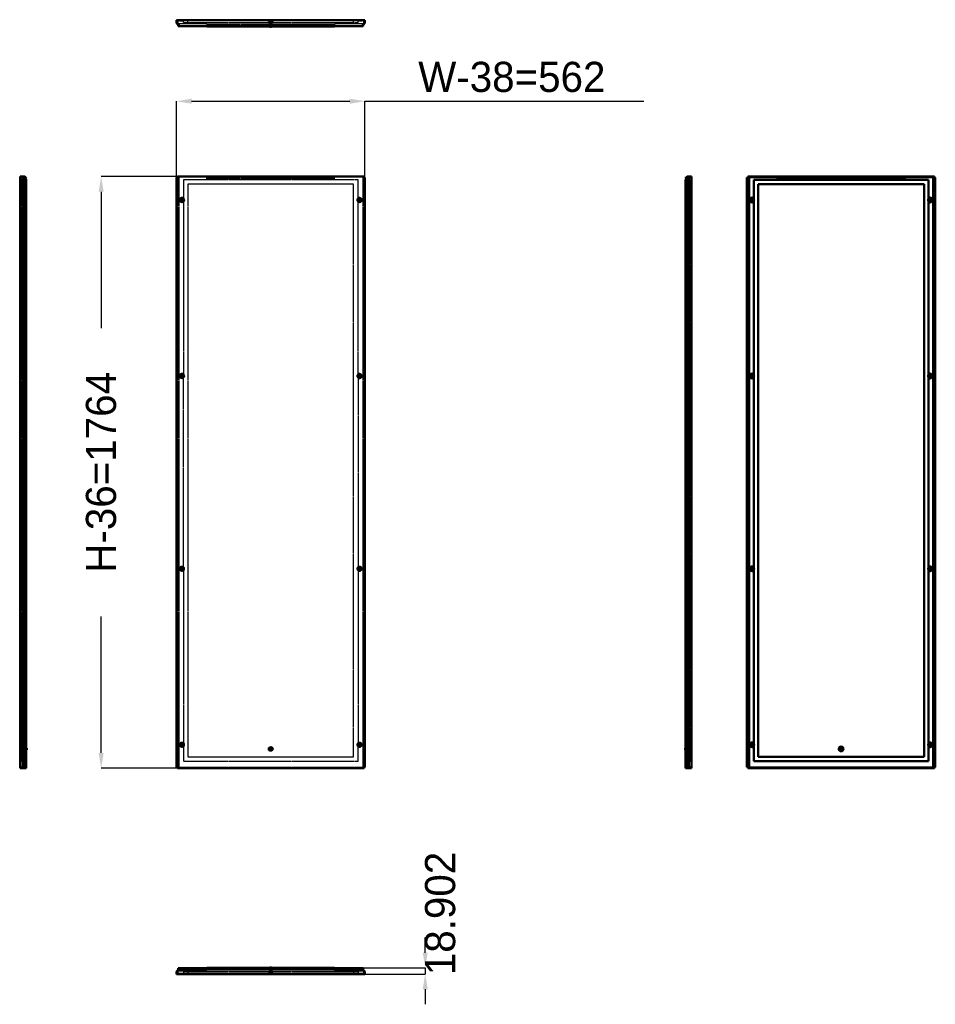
# Model space of a CAD drawing. Header units: millimetres. Extents: x 0 to 2732, y -89 to 2848.
import ezdxf

# ---------------------------------------------------------------- set-up
doc = ezdxf.new("R2010")
doc.units = ezdxf.units.MM
doc.linetypes.add('Center', pattern=[1.5, 0.45, -0.5, 0.05, -0.5])
doc.linetypes.add('Dashed', pattern=[2, 1, -1])
for name, color, linetype, lineweight in [('AM_0', 7, 'Continuous', 50), ('AM_4', 3, 'Continuous', 25), ('AM_5', 3, 'Continuous', 25), ('AM_7', 7, 'Center', 25), ('AM_9', 6, 'Dashed', 25)]:
    doc.layers.add(name, color=color, linetype=linetype, lineweight=lineweight)
doc.dimstyles.new('ISO-25', dxfattribs={"dimtxt": 2.5, "dimasz": 2.5, "dimexe": 1.25, "dimexo": 0.625, "dimtad": 1, "dimtxsty": 'Standard', "dimcen": 2.5, "dimadec": 0, "dimazin": 0, "dimtfac": 1, "dimtmove": 0, "dimatfit": 3, "dimfxl": 1, "dimarcsym": 0})

# ---------------------------------------------------------------- blocks, each defined once
blk = doc.blocks.new('1_SPM1806R5_0__0_in_SPM1806R5_0__1300')
at = {"layer": 'AM_0'}
for p, q in [((472.8, 14.6), (467.9, 9.7)), ((467.9, 9.7), (467.9, 1.4)), ((467.9, 1.4), (1029.9, 1.4)), ((469.4, 9.1), (474.3, 14)), ((469.4, 2.9), (469.4, 9.1)), ((470.4, 2.9), (469.4, 2.9)), ((470.4, 10), (473.7, 13.3)), ((470.4, 10), (470.4, 1.4)), ((558.7, 12.4), (472.7, 12.4)), ((472.8, 19.4), (472.8, 14.6)), ((474.3, 19.4), (472.8, 19.4)), ((472.8, 15.8), (474.3, 15.8)), ((474.3, 14), (474.3, 19.4)), ((558.7, 19.4), (474.5, 19.4)), ((474.5, 15.1), (474.5, 19.4)), ((558.7, 20.3), (558.7, 12.4)), ((939.2, 20.3), (558.7, 20.3)), ((939.2, 15.2), (558.7, 15.2)), ((746.5, 20.7), (746.3, 20.3)), ((746.5, 20.7), (751.4, 20.7)), ((751.5, 20.3), (751.4, 20.7)), ((939.2, 20.3), (939.2, 12.4)), ((1023.4, 19.4), (939.2, 19.4)), ((1025.1, 12.4), (939.2, 12.4)), ((1023.4, 19.4), (1023.4, 15.1)), ((1023.6, 19.4), (1023.6, 14)), ((1023.6, 19.4), (1025.1, 19.4)), ((1025.1, 15.8), (1023.6, 15.8)), ((1023.6, 14), (1028.4, 9.1)), ((1024.1, 13.3), (1027.4, 10)), ((1025.1, 14.6), (1025.1, 19.4)), ((1029.9, 9.7), (1025.1, 14.6)), ((1027.4, 10), (1027.4, 1.4)), ((1028.4, 2.9), (1027.4, 2.9)), ((1028.4, 9.1), (1028.4, 2.9)), ((1029.9, 1.4), (1029.9, 9.7))]:
    blk.add_line(p, q, dxfattribs=at)
for centre, start, end in [((472, 15.1), 315, 327.0187), ((472, 15.1), 338.4348, 0), ((1025.9, 15.1), 180, 201.5652), ((1025.9, 15.1), 212.9813, 225)]:
    blk.add_arc(centre, 2.5, start, end, dxfattribs=at)
at = {"layer": 'AM_5'}
for p, q in [((752.9, 5.9), (744.9, 5.9)), ((744.9, 5.9), (745.7, 5.9)), ((745.7, 17.9), (745.7, 5.9)), ((752.2, 17.9), (752.2, 5.9)), ((752.9, 5.9), (752.2, 5.9))]:
    blk.add_line(p, q, dxfattribs=at)
at = {"layer": 'AM_7'}
for p, q in [((483.9, -0.2), (483.9, 5.4)), ((741.9, 4.3), (743.2, 4.3)), ((742.5, 3.7), (742.5, 4.9)), ((748.9, 2), (748.9, 21.6)), ((754.7, 4.3), (756, 4.3)), ((755.3, 3.7), (755.3, 4.9)), ((1013.9, -0.2), (1013.9, 5.1))]:
    blk.add_line(p, q, dxfattribs=at)
at = {"layer": 'AM_9'}
for p, q in [((1027.4, 2.9), (470.4, 2.9)), ((478.1, 4.1), (476.8, 2.9)), ((479.5, 3.4), (477.4, 1.4)), ((479.5, 3.1), (477.8, 1.4)), ((478.1, 4.1), (488.4, 4.1)), ((478.4, 4.1), (479.5, 3.1)), ((478.8, 4.1), (479.5, 3.4)), ((479.5, 3.4), (488.4, 3.4)), ((479.5, 3.1), (488.4, 3.1)), ((1009.4, 7.9), (488.4, 7.9)), ((488.4, 7.9), (488.4, 2.9)), ((488.4, 3.4), (488.4, 3.5)), ((488.4, 3.4), (488.4, 3.4)), ((488.4, 3.1), (488.4, 3.1)), ((488.4, 3), (488.4, 3.1)), ((490.1, 1.4), (488.6, 2.9)), ((490.4, 1.4), (489, 2.9)), ((501.4, 7.9), (501.4, 2.9)), ((939.2, 19.4), (558.7, 19.4)), ((939.2, 19.2), (558.7, 19.2)), ((939.2, 14.8), (558.7, 14.8)), ((939.2, 14.1), (558.7, 14.1)), ((742.5, 4.9), (755.3, 4.9)), ((742.5, 3.7), (755.3, 3.7)), ((744.4, 3.7), (744.4, 2.9)), ((745.7, 17.9), (744.9, 17.1)), ((744.9, 17.1), (752.9, 17.1)), ((744.9, 17.1), (744.9, 5.1)), ((744.9, 5.1), (752.9, 5.1)), ((746.3, 20.3), (745.7, 17.9)), ((745.7, 17.9), (752.2, 17.9)), ((752.2, 17.9), (751.5, 20.3)), ((752.9, 17.1), (752.2, 17.9)), ((752.9, 5.1), (752.9, 17.1)), ((753.4, 2.9), (753.4, 3.7)), ((996.4, 7.9), (996.4, 2.9)), ((1009.3, 2.9), (1007.8, 1.4)), ((1009.4, 7.9), (1009.4, 2.9)), ((1009.4, 4.1), (1019.8, 4.1)), ((1009.4, 3.1), (1009.5, 3.1)), ((1009.5, 3.1), (1009.4, 3)), ((1009.5, 3.1), (1018.4, 3.1)), ((1018.4, 3.1), (1019.5, 4.1)), ((1020.1, 1.4), (1018.4, 3.1)), ((1021.1, 2.9), (1019.8, 4.1))]:
    blk.add_line(p, q, dxfattribs=at)
for centre, radius, start, end in [((472, 15.1), 2.5, 327.0187, 338.4348), ((742.5, 4.3), 0.6, 90, 270), ((744.7, 5.1), 0.2, 270, 0), ((753.1, 5.1), 0.2, 180, 270), ((755.3, 4.3), 0.6, 270, 90), ((1025.9, 15.1), 2.5, 201.5652, 212.9813)]:
    blk.add_arc(centre, radius, start, end, dxfattribs=at)
blk = doc.blocks.new('2_SPM1806R5_0__0_in_SPM1806R5_0__1300')
at = {"layer": 'AM_0'}
for p, q in [((15.2, 2380), (1.4, 2380)), ((1.4, 2380), (1.4, 616)), ((10, 2380), (10, 2378.5)), ((12.4, 2380), (12.4, 2378.5)), ((20.3, 2374.9), (15.2, 2380)), ((1.4, 2377.5), (15.8, 2377.5)), ((2.9, 2377.5), (2.9, 2378.5)), ((2.9, 2378.5), (14.1, 2378.5)), ((9.7, 2377.5), (9.7, 618.5)), ((14.6, 2377.5), (14.6, 618.5)), ((14.8, 2378.2), (15.5, 2377.5)), ((15.8, 2377.5), (19.4, 2369.8)), ((16, 2377.1), (19.2, 2373.8)), ((19.2, 2373.8), (20.3, 2374.9)), ((19.4, 2369.8), (19.4, 618.5)), ((20.7, 675.5), (19.4, 675.9)), ((20.7, 675.5), (20.7, 670.5)), ((19.4, 670.2), (20.7, 670.5)), ((1.4, 618.5), (19.4, 618.5)), ((2.9, 617.5), (2.9, 618.5)), ((19.4, 617.5), (2.9, 617.5)), ((10, 616), (10, 617.5)), ((19.4, 617.5), (19.4, 616)), ((1.4, 616), (19.4, 616))]:
    blk.add_line(p, q, dxfattribs=at)
blk.add_arc((14.1, 2377.5), 1, 45, 90, dxfattribs=at)
at = {"layer": 'AM_4'}
for p, q in [((13.3, 617.5), (13.3, 616)), ((15.1, 617.5), (15.1, 616))]:
    blk.add_line(p, q, dxfattribs=at)
at = {"layer": 'AM_5'}
for p, q in [((5.9, 677), (5.9, 676.2)), ((5.9, 677), (5.9, 669)), ((17.9, 676.2), (5.9, 676.2)), ((17.9, 669.8), (5.9, 669.8)), ((5.9, 669), (5.9, 669.8))]:
    blk.add_line(p, q, dxfattribs=at)
at = {"layer": 'AM_7'}
for p, q in [((-0.2, 2310.5), (5.4, 2310.5)), ((-0.2, 1785.5), (5.2, 1785.5)), ((-0.2, 1210.5), (4.8, 1210.5)), ((-0.2, 685.5), (5.1, 685.5)), ((2, 673), (21.6, 673)), ((3.7, 666.6), (4.9, 666.6)), ((4.3, 666), (4.3, 667.2))]:
    blk.add_line(p, q, dxfattribs=at)
at = {"layer": 'AM_9'}
for p, q in [((2.9, 2377.5), (2.9, 618.5)), ((7.9, 2370.5), (2.9, 2370.5)), ((7.9, 2357.5), (2.9, 2357.5)), ((7.9, 636.5), (7.9, 2370.5)), ((9.1, 2377.5), (9.1, 618.5)), ((14, 2377.5), (14, 618.5)), ((15.5, 2377.5), (16, 2377.1)), ((3.4, 2315), (1.4, 2317)), ((3.1, 2315), (1.4, 2316.7)), ((1.4, 2304), (3.4, 2306)), ((1.4, 2304.4), (3.1, 2306)), ((4.1, 2316.4), (2.9, 2317.6)), ((2.9, 2303.4), (4.1, 2304.6)), ((4.1, 2316.1), (3.1, 2315)), ((3.1, 2315), (3.1, 2306)), ((3.1, 2306), (4.1, 2305)), ((4.1, 2315.7), (3.4, 2315)), ((3.4, 2315), (3.4, 2306)), ((3.4, 2306), (4.1, 2305.3)), ((4.1, 2316.4), (4.1, 2304.6)), ((3.4, 1790), (1.4, 1792)), ((3.1, 1790), (1.4, 1791.7)), ((4.1, 1791.4), (2.9, 1792.6)), ((1.4, 1779), (3.4, 1781)), ((1.4, 1779.4), (3.1, 1781)), ((2.9, 1778.4), (4.1, 1779.6)), ((4.1, 1791.1), (3.1, 1790)), ((3.1, 1790), (3.1, 1781)), ((3.1, 1781), (4.1, 1780)), ((4.1, 1790.7), (3.4, 1790)), ((3.4, 1790), (3.4, 1781)), ((3.4, 1781), (4.1, 1780.3)), ((4.1, 1791.4), (4.1, 1779.6)), ((3.1, 1215), (1.4, 1216.7)), ((1.4, 1204.4), (3.1, 1206)), ((4.1, 1216.4), (2.9, 1217.6)), ((2.9, 1203.4), (4.1, 1204.6)), ((4.1, 1216.1), (3.1, 1215)), ((3.1, 1215), (3.1, 1206)), ((3.1, 1206), (4.1, 1205)), ((4.1, 1216.4), (4.1, 1204.6)), ((3.1, 690), (1.4, 691.7)), ((1.4, 679.4), (3.1, 681)), ((4.1, 691.4), (2.9, 692.6)), ((2.9, 678.4), (4.1, 679.6)), ((3.7, 677.5), (2.9, 677.5)), ((4.1, 691.1), (3.1, 690)), ((3.1, 690), (3.1, 681)), ((3.1, 681), (4.1, 680)), ((3.7, 679.4), (3.7, 666.6)), ((4.1, 691.4), (4.1, 679.6)), ((4.9, 679.4), (4.9, 666.6)), ((17.1, 677), (5.1, 677)), ((5.1, 677), (5.1, 669)), ((17.9, 676.2), (17.1, 677)), ((17.1, 677), (17.1, 669)), ((19.4, 675.9), (17.9, 676.2)), ((17.9, 676.2), (17.9, 669.8)), ((2.9, 668.5), (3.7, 668.5)), ((7.9, 649.5), (2.9, 649.5)), ((5.1, 669), (17.1, 669)), ((17.1, 669), (17.9, 669.8)), ((17.9, 669.8), (19.4, 670.2)), ((7.9, 636.5), (2.9, 636.5))]:
    blk.add_line(p, q, dxfattribs=at)
for points in [[(4.1, 2314.3), (4.1, 2314.3), (3.8, 2314.7), (3.5, 2315.2), (2.9, 2316)], [(2.9, 2312.7), (3, 2312.4), (3.1, 2312.1), (3.2, 2311.7), (3.3, 2311.2), (3.4, 2310.7), (3.4, 2310.2), (3.3, 2309.7), (3.2, 2309.3), (3.1, 2308.8), (2.9, 2308.3)], [(2.9, 2309.3), (3, 2309.7), (3, 2310.1), (3, 2310.4), (3, 2310.8), (3, 2311.1), (2.9, 2311.4), (2.9, 2311.7)], [(2.9, 2305), (3.5, 2305.9), (3.8, 2306.3), (4.1, 2306.8)], [(4.1, 2313.7), (3.9, 2313.3), (3.7, 2312.9), (3.5, 2312.4), (3.3, 2312.1), (3.2, 2311.6), (3.1, 2311.2), (3.1, 2310.8), (3.1, 2310.4), (3.1, 2310), (3.2, 2309.6), (3.3, 2309.2), (3.4, 2308.7), (3.6, 2308.2), (3.9, 2307.7), (4.1, 2307.3)], [(4.1, 2308), (3.9, 2308.4), (3.8, 2308.8), (3.6, 2309.2), (3.5, 2309.6), (3.5, 2310.1), (3.5, 2310.6), (3.5, 2311), (3.5, 2311.4), (3.6, 2311.8), (3.7, 2312.2), (3.9, 2312.6), (4.1, 2313.1)], [(4.1, 1789.3), (4.1, 1789.3), (3.8, 1789.7), (3.5, 1790.2), (2.9, 1791)], [(2.9, 1787.7), (3, 1787.4), (3.1, 1787.1), (3.2, 1786.7), (3.3, 1786.2), (3.4, 1785.7), (3.4, 1785.2), (3.3, 1784.7), (3.2, 1784.3), (3.1, 1783.8), (2.9, 1783.3)], [(2.9, 1784.3), (3, 1784.7), (3, 1785.1), (3, 1785.4), (3, 1785.8), (3, 1786.1), (2.9, 1786.4), (2.9, 1786.7)], [(2.9, 1780), (3.5, 1780.9), (3.8, 1781.3), (4.1, 1781.8)], [(4.1, 1788.7), (3.9, 1788.3), (3.7, 1787.9), (3.5, 1787.4), (3.3, 1787.1), (3.2, 1786.6), (3.1, 1786.2), (3.1, 1785.8), (3.1, 1785.4), (3.1, 1785), (3.2, 1784.6), (3.3, 1784.2), (3.4, 1783.7), (3.6, 1783.2), (3.9, 1782.7), (4.1, 1782.3)], [(4.1, 1783), (3.9, 1783.4), (3.8, 1783.8), (3.6, 1784.2), (3.5, 1784.6), (3.5, 1785.1), (3.5, 1785.6), (3.5, 1786), (3.5, 1786.4), (3.6, 1786.8), (3.7, 1787.2), (3.9, 1787.6), (4.1, 1788.1)], [(4.1, 1214.3), (4.1, 1214.3), (3.8, 1214.7), (3.5, 1215.2), (2.9, 1216)], [(2.9, 1209.3), (3, 1209.7), (3, 1210.1), (3, 1210.4), (3, 1210.8), (3, 1211.1), (2.9, 1211.4), (2.9, 1211.7)], [(2.9, 1205), (3.5, 1205.9), (3.8, 1206.3), (4.1, 1206.8)], [(4.1, 1213.7), (3.9, 1213.3), (3.7, 1212.9), (3.5, 1212.4), (3.3, 1212.1), (3.2, 1211.6), (3.1, 1211.2), (3.1, 1210.8), (3.1, 1210.4), (3.1, 1210), (3.2, 1209.6), (3.3, 1209.2), (3.4, 1208.7), (3.6, 1208.2), (3.9, 1207.7), (4.1, 1207.3)], [(4.1, 689.3), (4.1, 689.3), (3.8, 689.7), (3.5, 690.2), (2.9, 691)], [(2.9, 684.3), (3, 684.7), (3, 685.1), (3, 685.4), (3, 685.8), (3, 686.1), (2.9, 686.4), (2.9, 686.7)], [(2.9, 680), (3.5, 680.9), (3.8, 681.3), (4.1, 681.8)], [(4.1, 688.7), (3.9, 688.3), (3.7, 687.9), (3.5, 687.4), (3.3, 687.1), (3.2, 686.6), (3.1, 686.2), (3.1, 685.8), (3.1, 685.4), (3.1, 685), (3.2, 684.6), (3.3, 684.2), (3.4, 683.7), (3.6, 683.2), (3.9, 682.7), (4.1, 682.3)]]:
    blk.add_lwpolyline(points, dxfattribs=at)
for centre, radius, start, end in [((4.3, 679.4), 0.6, 360, 180), ((5.1, 677.2), 0.2, 180, 270), ((4.3, 666.6), 0.6, 180, 0), ((5.1, 668.8), 0.2, 90, 180)]:
    blk.add_arc(centre, radius, start, end, dxfattribs=at)
blk = doc.blocks.new('3_SPM1806R5_0__0_in_SPM1806R5_0__1300')
at = {"layer": 'AM_0'}
for p, q in [((470.4, 2380), (470.4, 2377.5)), ((1027.4, 2380), (470.4, 2380)), ((1027.4, 2380), (1027.4, 2377.5)), ((467.9, 2377.5), (470.4, 2377.5)), ((467.9, 2377.5), (467.9, 618.5)), ((1027.4, 2377.5), (1029.9, 2377.5)), ((1029.9, 2377.5), (1029.9, 618.5)), ((488.4, 2312.7), (488.4, 2308.3)), ((1009.4, 2309.3), (1009.4, 2311.7)), ((488.4, 1787.7), (488.4, 1783.3)), ((1009.4, 1784.3), (1009.4, 1786.7)), ((488.4, 1211.7), (488.4, 1209.3)), ((1009.4, 1209.3), (1009.4, 1211.7)), ((488.4, 686.7), (488.4, 684.3)), ((1009.4, 684.3), (1009.4, 686.7)), ((467.9, 618.5), (470.4, 618.5)), ((470.4, 618.5), (470.4, 616)), ((1027.4, 618.5), (1027.4, 616)), ((1027.4, 618.5), (1029.9, 618.5)), ((1027.4, 616), (470.4, 616))]:
    blk.add_line(p, q, dxfattribs=at)
for centre, radius in [((483.9, 2310.5), 6.49), ((483.9, 2310.5), 4.47), ((1013.9, 2310.5), 6.14), ((1013.9, 2310.5), 4.47), ((483.9, 1785.5), 6.49), ((1013.9, 1785.5), 6.14), ((483.9, 1785.5), 4.47), ((1013.9, 1785.5), 4.47), ((483.9, 1210.5), 6.14), ((483.9, 1210.5), 4.47), ((1013.9, 1210.5), 6.14), ((1013.9, 1210.5), 4.47), ((483.9, 685.5), 6.14), ((483.9, 685.5), 4.47), ((1013.9, 685.5), 6.14), ((1013.9, 685.5), 4.47)]:
    blk.add_circle(centre, radius, dxfattribs=at)
for centre, radius, start, end in [((483.9, 2310.5), 5.02, 333.7311, 26.2689), ((1013.9, 2310.5), 4.66, 164.7835, 195.2165), ((483.9, 1785.5), 5.02, 333.7311, 26.2689), ((1013.9, 1785.5), 4.66, 164.7835, 195.2165), ((483.9, 1210.5), 4.66, 344.7835, 15.2165), ((1013.9, 1210.5), 4.66, 164.7835, 195.2165), ((483.9, 685.5), 4.66, 344.7835, 15.2165), ((1013.9, 685.5), 4.66, 164.7835, 195.2165)]:
    blk.add_arc(centre, radius, start, end, dxfattribs=at)
at = {"layer": 'AM_5'}
blk.add_arc((748.9, 673), 3.23, 75, 15, dxfattribs=at)
at = {"layer": 'AM_7'}
for p, q in [((476.5, 2310.5), (491.4, 2310.5)), ((483.9, 2303), (483.9, 2318)), ((1006.5, 2310.5), (1021.4, 2310.5)), ((1013.9, 2303), (1013.9, 2318)), ((483.9, 1778), (483.9, 1793)), ((1013.9, 1778), (1013.9, 1793)), ((476.5, 1785.5), (491.4, 1785.5)), ((1006.5, 1785.5), (1021.4, 1785.5)), ((476.5, 1210.5), (491.4, 1210.5)), ((483.9, 1203), (483.9, 1218)), ((1006.5, 1210.5), (1021.4, 1210.5)), ((1013.9, 1203), (1013.9, 1218)), ((476.5, 685.5), (491.4, 685.5)), ((483.9, 678), (483.9, 693)), ((748.9, 665.7), (748.9, 680.4)), ((1006.5, 685.5), (1021.4, 685.5)), ((1013.9, 678), (1013.9, 693)), ((741.6, 673), (756.3, 673))]:
    blk.add_line(p, q, dxfattribs=at)
at = {"layer": 'AM_9'}
for p, q in [((472.7, 2378.5), (472.7, 2380)), ((558.7, 2373.8), (558.7, 2380)), ((939.2, 2373.8), (939.2, 2380)), ((1025.1, 2380), (1025.1, 2378.5)), ((469.4, 2377.5), (469.4, 618.5)), ((1027.4, 2378.5), (470.4, 2378.5)), ((470.4, 2377.5), (474.3, 2377.5)), ((472.8, 2377.5), (472.8, 618.5)), ((474.3, 2369.8), (472.8, 2369.8)), ((474.3, 2377.5), (474.3, 618.5)), ((1009.4, 2370.5), (488.4, 2370.5)), ((488.4, 2370.5), (488.4, 2313.1)), ((996.4, 2357.5), (501.4, 2357.5)), ((501.4, 2357.5), (501.4, 649.5)), ((939.2, 2378.2), (558.7, 2378.2)), ((939.2, 2374.9), (558.7, 2374.9)), ((939.2, 2373.8), (558.7, 2373.8)), ((996.4, 649.5), (996.4, 2357.5)), ((1009.4, 2312), (1009.4, 2370.5)), ((1023.6, 2377.5), (1027.4, 2377.5)), ((1023.6, 2377.5), (1023.6, 618.5)), ((1023.6, 2369.8), (1025.1, 2369.8)), ((1025.1, 2377.5), (1025.1, 618.5)), ((1028.4, 2377.5), (1028.4, 618.5)), ((488.4, 2308), (488.4, 1788.1)), ((1009.4, 1787), (1009.4, 2309.1)), ((488.4, 1212), (488.4, 1783)), ((1009.4, 1784.1), (1009.4, 1212)), ((488.4, 1209.1), (488.4, 687)), ((1009.4, 1209.1), (1009.4, 687)), ((488.4, 684.1), (488.4, 636.5)), ((1009.4, 636.5), (1009.4, 684.1)), ((501.4, 649.5), (996.4, 649.5)), ((470.4, 618.5), (474.3, 618.5)), ((1027.4, 617.5), (470.4, 617.5)), ((473.7, 617.5), (473.7, 616)), ((474.5, 617.5), (474.5, 616)), ((488.4, 636.5), (1009.4, 636.5)), ((1023.4, 617.5), (1023.4, 616)), ((1023.6, 618.5), (1027.4, 618.5)), ((1024.1, 617.5), (1024.1, 616))]:
    blk.add_line(p, q, dxfattribs=at)
for radius in [7, 6.4, 4.5, 4.2, 4, 3.23, 2.48]:
    blk.add_circle((748.9, 673), radius, dxfattribs=at)
for centre, radius, start, end in [((483.9, 2310.5), 7.12, 50.7838, 309.2162), ((483.9, 2310.5), 5.86, 39.8825, 320.1175), ((483.9, 2310.5), 5.17, 29.5855, 330.4145), ((1013.9, 2310.5), 7.12, 230.7838, 129.2162), ((1013.9, 2310.5), 5.86, 219.8825, 140.1175), ((1013.9, 2310.5), 5.54, 215.7105, 144.2895), ((483.9, 1785.5), 7.12, 50.7838, 309.2162), ((1013.9, 1785.5), 7.12, 230.7838, 129.2162), ((483.9, 1785.5), 5.86, 39.8825, 320.1175), ((483.9, 1785.5), 5.17, 29.5855, 330.4145), ((1013.9, 1785.5), 5.86, 219.8825, 140.1175), ((1013.9, 1785.5), 5.54, 215.7105, 144.2895), ((483.9, 1210.5), 7.12, 50.7838, 309.2162), ((483.9, 1210.5), 5.86, 39.8825, 320.1175), ((483.9, 1210.5), 5.54, 35.7105, 324.2895), ((1013.9, 1210.5), 7.12, 230.7838, 129.2162), ((1013.9, 1210.5), 5.86, 219.8825, 140.1175), ((1013.9, 1210.5), 5.54, 215.7105, 144.2895), ((483.9, 685.5), 7.12, 50.7838, 309.2162), ((483.9, 685.5), 5.86, 39.8825, 320.1175), ((483.9, 685.5), 5.54, 35.7105, 324.2895), ((1013.9, 685.5), 7.12, 230.7838, 129.2162), ((1013.9, 685.5), 5.86, 219.8825, 140.1175), ((1013.9, 685.5), 5.54, 215.7105, 144.2895)]:
    blk.add_arc(centre, radius, start, end, dxfattribs=at)
blk = doc.blocks.new('4_SPM1806R5_0__0_in_SPM1806R5_0__1300')
at = {"layer": 'AM_0'}
for p, q in [((1986.1, 2374.9), (1991.2, 2380)), ((1991.2, 2380), (2005, 2380)), ((1994, 2378.5), (1994, 2380)), ((1996.3, 2380), (1996.3, 2378.5)), ((2005, 2380), (2005, 616)), ((1987.2, 2373.8), (1986.1, 2374.9)), ((1987, 2369.8), (1990.6, 2377.5)), ((1987, 2369.8), (1987, 618.5)), ((1990.4, 2377.1), (1987.2, 2373.8)), ((1990.6, 2377.5), (2005, 2377.5)), ((1991.5, 2378.2), (1990.8, 2377.5)), ((1991.8, 2377.5), (1991.8, 618.5)), ((2003.5, 2378.5), (1992.2, 2378.5)), ((1996.6, 2377.5), (1996.6, 618.5)), ((2003.5, 2377.5), (2003.5, 2378.5)), ((1987, 675.9), (1985.7, 675.5)), ((1985.7, 670.5), (1985.7, 675.5)), ((1985.7, 670.5), (1987, 670.2)), ((1987, 618.5), (2005, 618.5)), ((1987, 617.5), (1987, 616)), ((1987, 617.5), (2003.5, 617.5)), ((1996.3, 616), (1996.3, 617.5)), ((2003.5, 617.5), (2003.5, 618.5)), ((2005, 616), (1987, 616))]:
    blk.add_line(p, q, dxfattribs=at)
blk.add_arc((1992.2, 2377.5), 1, 90, 135, dxfattribs=at)
at = {"layer": 'AM_4'}
for p, q in [((1991.3, 617.5), (1991.3, 616)), ((1993, 617.5), (1993, 616))]:
    blk.add_line(p, q, dxfattribs=at)
at = {"layer": 'AM_5'}
for p, q in [((1988.5, 676.2), (2000.5, 676.2)), ((2000.5, 677), (2000.5, 676.2)), ((2000.5, 677), (2000.5, 669)), ((1988.5, 669.8), (2000.5, 669.8)), ((2000.5, 669), (2000.5, 669.8))]:
    blk.add_line(p, q, dxfattribs=at)
at = {"layer": 'AM_7'}
for p, q in [((2006.6, 2310.5), (2001, 2310.5)), ((2006.6, 1785.5), (2001.2, 1785.5)), ((2006.6, 1210.5), (2001.5, 1210.5)), ((2006.6, 685.5), (2001.3, 685.5)), ((2004.4, 673), (1984.8, 673)), ((2001.5, 666.6), (2002.7, 666.6)), ((2002.1, 666), (2002.1, 667.2))]:
    blk.add_line(p, q, dxfattribs=at)
at = {"layer": 'AM_9'}
for p, q in [((1990.8, 2377.5), (1990.4, 2377.1)), ((1992.4, 2377.5), (1992.4, 618.5)), ((1997.2, 2377.5), (1997.2, 618.5)), ((1998.5, 2370.5), (2003.5, 2370.5)), ((1998.5, 2370.5), (1998.5, 636.5)), ((1998.5, 2357.5), (2003.5, 2357.5)), ((2003.5, 2377.5), (2003.5, 618.5)), ((2003.5, 2317.6), (2002.3, 2316.4)), ((2002.3, 2304.6), (2002.3, 2316.4)), ((2003.3, 2315), (2002.3, 2316.1)), ((2002.9, 2315), (2002.3, 2315.7)), ((2002.3, 2305), (2003.3, 2306)), ((2002.3, 2305.3), (2002.9, 2306)), ((2002.3, 2304.6), (2003.5, 2303.4)), ((2005, 2317), (2002.9, 2315)), ((2002.9, 2306), (2002.9, 2315)), ((2002.9, 2306), (2005, 2304)), ((2005, 2316.7), (2003.3, 2315)), ((2003.3, 2306), (2003.3, 2315)), ((2003.3, 2306), (2005, 2304.4)), ((2003.5, 1792.6), (2002.3, 1791.4)), ((2005, 1792), (2002.9, 1790)), ((2005, 1791.7), (2003.3, 1790)), ((2002.3, 1779.6), (2002.3, 1791.4)), ((2003.3, 1790), (2002.3, 1791.1)), ((2002.9, 1790), (2002.3, 1790.7)), ((2002.3, 1780), (2003.3, 1781)), ((2002.3, 1780.3), (2002.9, 1781)), ((2002.3, 1779.6), (2003.5, 1778.4)), ((2002.9, 1781), (2002.9, 1790)), ((2002.9, 1781), (2005, 1779)), ((2003.3, 1781), (2003.3, 1790)), ((2003.3, 1781), (2005, 1779.4)), ((2003.5, 1217.6), (2002.3, 1216.4)), ((2002.3, 1204.6), (2002.3, 1216.4)), ((2003.3, 1215), (2002.3, 1216.1)), ((2002.3, 1205), (2003.3, 1206)), ((2002.3, 1204.6), (2003.5, 1203.4)), ((2005, 1216.7), (2003.3, 1215)), ((2003.3, 1206), (2003.3, 1215)), ((2003.3, 1206), (2005, 1204.4)), ((1988.5, 676.2), (1987, 675.9)), ((1989.3, 677), (1988.5, 676.2)), ((1988.5, 669.8), (1988.5, 676.2)), ((1989.3, 669), (1989.3, 677)), ((2001.3, 677), (1989.3, 677)), ((2001.3, 669), (2001.3, 677)), ((2001.5, 666.6), (2001.5, 679.4)), ((2003.5, 692.6), (2002.3, 691.4)), ((2002.3, 679.6), (2002.3, 691.4)), ((2003.3, 690), (2002.3, 691.1)), ((2002.3, 680), (2003.3, 681)), ((2002.3, 679.6), (2003.5, 678.4)), ((2002.7, 666.6), (2002.7, 679.4)), ((2003.5, 677.5), (2002.7, 677.5)), ((2005, 691.7), (2003.3, 690)), ((2003.3, 681), (2003.3, 690)), ((2003.3, 681), (2005, 679.4)), ((1987, 670.2), (1988.5, 669.8)), ((1988.5, 669.8), (1989.3, 669)), ((1989.3, 669), (2001.3, 669)), ((1998.5, 649.5), (2003.5, 649.5)), ((2002.7, 668.5), (2003.5, 668.5)), ((1998.5, 636.5), (2003.5, 636.5))]:
    blk.add_line(p, q, dxfattribs=at)
for points in [[(2003.5, 2316), (2002.9, 2315.2), (2002.5, 2314.7), (2002.3, 2314.3)], [(2002.3, 2313.7), (2002.5, 2313.3), (2002.7, 2312.9), (2002.9, 2312.4), (2003, 2312.1), (2003.1, 2311.6), (2003.2, 2311.2), (2003.3, 2310.8), (2003.3, 2310.4), (2003.2, 2310), (2003.2, 2309.6), (2003.1, 2309.2), (2002.9, 2308.7), (2002.7, 2308.2), (2002.5, 2307.7), (2002.3, 2307.3)], [(2002.3, 2308), (2002.4, 2308.4), (2002.6, 2308.8), (2002.7, 2309.2), (2002.8, 2309.6), (2002.9, 2310.1), (2002.9, 2310.6), (2002.9, 2311), (2002.8, 2311.4), (2002.7, 2311.8), (2002.6, 2312.2), (2002.5, 2312.6), (2002.3, 2313.1)], [(2002.3, 2306.8), (2002.3, 2306.7), (2002.6, 2306.3), (2002.9, 2305.9), (2003.5, 2305)], [(2003.5, 2312.7), (2003.4, 2312.4), (2003.3, 2312.1), (2003.1, 2311.7), (2003, 2311.2), (2003, 2310.7), (2003, 2310.2), (2003, 2309.7), (2003.2, 2309.3), (2003.3, 2308.8), (2003.5, 2308.3)], [(2003.5, 2309.3), (2003.4, 2309.7), (2003.4, 2310.1), (2003.3, 2310.4), (2003.3, 2310.8), (2003.4, 2311.1), (2003.4, 2311.4), (2003.5, 2311.7)], [(2003.5, 1791), (2002.9, 1790.2), (2002.5, 1789.7), (2002.3, 1789.3)], [(2002.3, 1788.7), (2002.5, 1788.3), (2002.7, 1787.9), (2002.9, 1787.4), (2003, 1787.1), (2003.1, 1786.6), (2003.2, 1786.2), (2003.3, 1785.8), (2003.3, 1785.4), (2003.2, 1785), (2003.2, 1784.6), (2003.1, 1784.2), (2002.9, 1783.7), (2002.7, 1783.2), (2002.5, 1782.7), (2002.3, 1782.3)], [(2002.3, 1783), (2002.4, 1783.4), (2002.6, 1783.8), (2002.7, 1784.2), (2002.8, 1784.6), (2002.9, 1785.1), (2002.9, 1785.6), (2002.9, 1786), (2002.8, 1786.4), (2002.7, 1786.8), (2002.6, 1787.2), (2002.5, 1787.6), (2002.3, 1788.1)], [(2002.3, 1781.8), (2002.3, 1781.7), (2002.6, 1781.3), (2002.9, 1780.9), (2003.5, 1780)], [(2003.5, 1787.7), (2003.4, 1787.4), (2003.3, 1787.1), (2003.1, 1786.7), (2003, 1786.2), (2003, 1785.7), (2003, 1785.2), (2003, 1784.7), (2003.2, 1784.3), (2003.3, 1783.8), (2003.5, 1783.3)], [(2003.5, 1784.3), (2003.4, 1784.7), (2003.4, 1785.1), (2003.3, 1785.4), (2003.3, 1785.8), (2003.4, 1786.1), (2003.4, 1786.4), (2003.5, 1786.7)], [(2003.5, 1216), (2002.9, 1215.2), (2002.5, 1214.7), (2002.3, 1214.3)], [(2002.3, 1207.3), (2002.5, 1207.7), (2002.7, 1208.2), (2002.9, 1208.7), (2003.1, 1209.2), (2003.2, 1209.6), (2003.2, 1210), (2003.3, 1210.4), (2003.3, 1210.8), (2003.2, 1211.2), (2003.1, 1211.6), (2003, 1212.1), (2002.9, 1212.4), (2002.7, 1212.9), (2002.5, 1213.3), (2002.3, 1213.7)], [(2002.3, 1206.8), (2002.3, 1206.7), (2002.6, 1206.3), (2002.9, 1205.9), (2003.5, 1205)], [(2003.5, 1211.7), (2003.4, 1211.4), (2003.4, 1211.1), (2003.3, 1210.8), (2003.3, 1210.4), (2003.4, 1210.1), (2003.4, 1209.7), (2003.5, 1209.3)], [(2003.5, 691), (2002.9, 690.2), (2002.5, 689.7), (2002.3, 689.3)], [(2002.3, 682.3), (2002.5, 682.7), (2002.7, 683.2), (2002.9, 683.7), (2003.1, 684.2), (2003.2, 684.6), (2003.2, 685), (2003.3, 685.4), (2003.3, 685.8), (2003.2, 686.2), (2003.1, 686.6), (2003, 687.1), (2002.9, 687.4), (2002.7, 687.9), (2002.5, 688.3), (2002.3, 688.7)], [(2002.3, 681.8), (2002.3, 681.7), (2002.6, 681.3), (2002.9, 680.9), (2003.5, 680)], [(2003.5, 686.7), (2003.4, 686.4), (2003.4, 686.1), (2003.3, 685.8), (2003.3, 685.4), (2003.4, 685.1), (2003.4, 684.7), (2003.5, 684.3)]]:
    blk.add_lwpolyline(points, dxfattribs=at)
for centre, radius, start, end in [((2001.3, 677.2), 0.2, 270, 360), ((2002.1, 679.4), 0.6, 0, 180), ((2001.3, 668.8), 0.2, 0, 90), ((2002.1, 666.6), 0.6, 180, 0)]:
    blk.add_arc(centre, radius, start, end, dxfattribs=at)
blk = doc.blocks.new('5_SPM1806R5_0__0_in_SPM1806R5_0__1300')
at = {"layer": 'AM_0'}
for p, q in [((2172.6, 2377.5), (2172.6, 2380)), ((2729.6, 2380), (2172.6, 2380)), ((2174.9, 2380), (2174.9, 2378.5)), ((2260.9, 2373.8), (2260.9, 2380)), ((2641.4, 2373.8), (2641.4, 2380)), ((2727.3, 2378.5), (2727.3, 2380)), ((2729.6, 2377.5), (2729.6, 2380)), ((2170.1, 2377.5), (2176.5, 2377.5)), ((2170.1, 2377.5), (2170.1, 618.5)), ((2260.9, 2378.5), (2172.6, 2378.5)), ((2175, 2377.5), (2175, 618.5)), ((2176.5, 2369.8), (2175, 2369.8)), ((2176.5, 2377.5), (2176.5, 618.5)), ((2190.6, 2370.5), (2711.6, 2370.5)), ((2190.6, 636.5), (2190.6, 2370.5)), ((2203.6, 2357.5), (2698.6, 2357.5)), ((2203.6, 649.5), (2203.6, 2357.5)), ((2260.9, 2374.9), (2641.4, 2374.9)), ((2260.9, 2373.8), (2641.4, 2373.8)), ((2641.4, 2378.5), (2729.6, 2378.5)), ((2698.6, 2357.5), (2698.6, 649.5)), ((2711.6, 2370.5), (2711.6, 636.5)), ((2725.8, 2377.5), (2732.1, 2377.5)), ((2725.8, 2377.5), (2725.8, 618.5)), ((2725.8, 2369.8), (2727.3, 2369.8)), ((2727.3, 618.5), (2727.3, 2377.5)), ((2732.1, 2377.5), (2732.1, 618.5)), ((2698.6, 649.5), (2203.6, 649.5)), ((2170.1, 618.5), (2176.5, 618.5)), ((2172.6, 616), (2172.6, 618.5)), ((2729.6, 617.5), (2172.6, 617.5)), ((2176.7, 617.5), (2176.7, 616)), ((2711.6, 636.5), (2190.6, 636.5)), ((2725.6, 617.5), (2725.6, 616)), ((2725.8, 618.5), (2732.1, 618.5)), ((2729.6, 616), (2729.6, 618.5)), ((2729.6, 616), (2172.6, 616))]:
    blk.add_line(p, q, dxfattribs=at)
for centre, radius in [((2186.1, 2310.5), 4.47), ((2716.1, 2310.5), 4.47), ((2186.1, 1785.5), 4.47), ((2716.1, 1785.5), 4.47), ((2186.1, 1210.5), 4.47), ((2716.1, 1210.5), 4.47), ((2186.1, 685.5), 4.47), ((2451.1, 673), 7), ((2451.1, 673), 4), ((2451.1, 673), 2.48), ((2716.1, 685.5), 4.47)]:
    blk.add_circle(centre, radius, dxfattribs=at)
for centre, radius, start, end in [((2186.1, 2310.5), 7.12, 50.7838, 309.2162), ((2186.1, 2310.5), 5.86, 39.8825, 320.1175), ((2186.1, 2310.5), 5.54, 35.7105, 324.2895), ((2716.1, 2310.5), 7.12, 230.7838, 129.2162), ((2716.1, 2310.5), 5.86, 219.8825, 140.1175), ((2716.1, 2310.5), 5.17, 209.5855, 150.4145), ((2186.1, 1785.5), 7.12, 50.7838, 309.2162), ((2716.1, 1785.5), 7.12, 230.7838, 129.2162), ((2186.1, 1785.5), 5.86, 39.8825, 320.1175), ((2186.1, 1785.5), 5.54, 35.7105, 324.2895), ((2716.1, 1785.5), 5.86, 219.8825, 140.1175), ((2716.1, 1785.5), 5.17, 209.5855, 150.4145), ((2186.1, 1210.5), 7.12, 50.7838, 309.2162), ((2186.1, 1210.5), 5.86, 39.8825, 320.1175), ((2186.1, 1210.5), 5.54, 35.7105, 324.2895), ((2716.1, 1210.5), 7.12, 230.7838, 129.2162), ((2716.1, 1210.5), 5.86, 219.8825, 140.1175), ((2716.1, 1210.5), 5.54, 215.7105, 144.2895), ((2186.1, 685.5), 7.12, 50.7838, 309.2162), ((2186.1, 685.5), 5.86, 39.8825, 320.1175), ((2186.1, 685.5), 5.54, 35.7105, 324.2895), ((2716.1, 685.5), 7.12, 230.7838, 129.2162), ((2716.1, 685.5), 5.86, 219.8825, 140.1175), ((2716.1, 685.5), 5.54, 215.7105, 144.2895)]:
    blk.add_arc(centre, radius, start, end, dxfattribs=at)
at = {"layer": 'AM_4'}
for p, q in [((2175.9, 617.5), (2175.9, 616)), ((2726.3, 617.5), (2726.3, 616))]:
    blk.add_line(p, q, dxfattribs=at)
for radius in [6.4, 4.2]:
    blk.add_circle((2451.1, 673), radius, dxfattribs=at)
at = {"layer": 'AM_5'}
blk.add_arc((2451.1, 673), 3.23, 75, 15, dxfattribs=at)
at = {"layer": 'AM_7'}
for p, q in [((2178.6, 2310.5), (2193.6, 2310.5)), ((2186.1, 2303), (2186.1, 2318)), ((2708.6, 2310.5), (2723.6, 2310.5)), ((2716.1, 2303), (2716.1, 2318)), ((2186.1, 1778), (2186.1, 1793)), ((2716.1, 1778), (2716.1, 1793)), ((2178.6, 1785.5), (2193.6, 1785.5)), ((2708.6, 1785.5), (2723.6, 1785.5)), ((2178.6, 1210.5), (2193.6, 1210.5)), ((2186.1, 1203), (2186.1, 1218)), ((2708.6, 1210.5), (2723.6, 1210.5)), ((2716.1, 1203), (2716.1, 1218)), ((2178.6, 685.5), (2193.6, 685.5)), ((2186.1, 678), (2186.1, 693)), ((2451.1, 665.7), (2451.1, 680.4)), ((2708.6, 685.5), (2723.6, 685.5)), ((2716.1, 678), (2716.1, 693)), ((2443.8, 673), (2458.5, 673))]:
    blk.add_line(p, q, dxfattribs=at)
at = {"layer": 'AM_9'}
for p, q in [((2171.6, 2377.5), (2171.6, 618.5)), ((2260.9, 2378.5), (2641.4, 2378.5)), ((2260.9, 2378.2), (2641.4, 2378.2)), ((2730.6, 2377.5), (2730.6, 618.5))]:
    blk.add_line(p, q, dxfattribs=at)
for centre, radius in [((2186.1, 2310.5), 6.14), ((2716.1, 2310.5), 6.49), ((2186.1, 1785.5), 6.14), ((2716.1, 1785.5), 6.49), ((2186.1, 1210.5), 6.14), ((2716.1, 1210.5), 6.14), ((2186.1, 685.5), 6.14), ((2451.1, 673), 4.5), ((2716.1, 685.5), 6.14)]:
    blk.add_circle(centre, radius, dxfattribs=at)
for centre, radius, start, end in [((2186.1, 2310.5), 4.66, 344.7835, 15.2165), ((2716.1, 2310.5), 5.02, 153.7311, 206.2689), ((2186.1, 1785.5), 4.66, 344.7835, 15.2165), ((2716.1, 1785.5), 5.02, 153.7311, 206.2689), ((2186.1, 1210.5), 4.66, 344.7835, 15.2165), ((2716.1, 1210.5), 4.66, 164.7835, 195.2165), ((2186.1, 685.5), 4.66, 344.7835, 15.2165), ((2716.1, 685.5), 4.66, 164.7835, 195.2165)]:
    blk.add_arc(centre, radius, start, end, dxfattribs=at)
blk = doc.blocks.new('6_SPM1806R5_0__0_in_SPM1806R5_0__1300')
at = {"layer": 'AM_0'}
for p, q in [((467.9, 2846.6), (1029.9, 2846.6)), ((467.9, 2838.2), (467.9, 2846.6)), ((472.8, 2833.3), (467.9, 2838.2)), ((470.4, 2845.1), (469.4, 2845.1)), ((469.4, 2845.1), (469.4, 2838.8)), ((469.4, 2838.8), (474.1, 2834.2)), ((470.4, 2846.6), (470.4, 2837.9)), ((470.4, 2837.9), (473.7, 2834.6)), ((472.8, 2828.6), (472.8, 2833.3)), ((474.3, 2828.6), (472.8, 2828.6)), ((474.3, 2833.7), (474.3, 2828.6)), ((474.5, 2832.8), (474.5, 2828.6)), ((1023.4, 2828.6), (474.5, 2828.6)), ((558.7, 2828.6), (558.7, 2827.7)), ((746.3, 2827.7), (558.7, 2827.7)), ((746.1, 2828.6), (746.5, 2827.3)), ((751.4, 2827.3), (746.5, 2827.3)), ((751.4, 2827.3), (751.8, 2828.6)), ((939.2, 2827.7), (751.5, 2827.7)), ((939.2, 2828.6), (939.2, 2827.7)), ((1023.4, 2828.6), (1023.4, 2832.8)), ((1023.6, 2828.6), (1023.6, 2833.7)), ((1025.1, 2828.6), (1023.6, 2828.6)), ((1023.8, 2834.2), (1028.4, 2838.8)), ((1024.1, 2834.6), (1027.4, 2837.9)), ((1029.9, 2838.2), (1025.1, 2833.3)), ((1025.1, 2833.3), (1025.1, 2828.6)), ((1027.4, 2846.6), (1027.4, 2837.9)), ((1028.4, 2845.1), (1027.4, 2845.1)), ((1028.4, 2838.8), (1028.4, 2845.1)), ((1029.9, 2846.6), (1029.9, 2838.2))]:
    blk.add_line(p, q, dxfattribs=at)
for centre, start, end in [((472, 2832.8), 360, 45), ((1025.9, 2832.8), 135, 180)]:
    blk.add_arc(centre, 2.5, start, end, dxfattribs=at)
at = {"layer": 'AM_5'}
for p, q in [((744.9, 2842.1), (745.7, 2842.1)), ((744.9, 2842.1), (752.9, 2842.1)), ((745.7, 2830.1), (745.7, 2842.1)), ((752.2, 2830.1), (752.2, 2842.1)), ((752.9, 2842.1), (752.2, 2842.1))]:
    blk.add_line(p, q, dxfattribs=at)
at = {"layer": 'AM_7'}
for p, q in [((483.9, 2848.2), (483.9, 2842.5)), ((741.9, 2843.7), (743.2, 2843.7)), ((742.5, 2843), (742.5, 2844.3)), ((748.9, 2846), (748.9, 2826.4)), ((754.7, 2843.7), (756, 2843.7)), ((755.3, 2843), (755.3, 2844.3)), ((1013.9, 2848.2), (1013.9, 2842.9))]:
    blk.add_line(p, q, dxfattribs=at)
at = {"layer": 'AM_9'}
for p, q in [((1027.4, 2845.1), (470.4, 2845.1)), ((558.7, 2835.6), (472.7, 2835.6)), ((472.8, 2832.2), (474.3, 2832.2)), ((474.1, 2834.2), (474.3, 2834)), ((474.3, 2834), (474.3, 2833.7)), ((476.8, 2845.1), (478.1, 2843.8)), ((477.4, 2846.6), (479.5, 2844.5)), ((477.8, 2846.6), (479.5, 2844.9)), ((488.4, 2843.8), (478.1, 2843.8)), ((479.5, 2844.9), (478.4, 2843.8)), ((479.5, 2844.5), (478.8, 2843.8)), ((488.4, 2844.9), (479.5, 2844.9)), ((488.4, 2844.5), (479.5, 2844.5)), ((488.4, 2840.1), (488.4, 2845.1)), ((488.4, 2844.9), (488.4, 2844.9)), ((488.4, 2844.9), (488.4, 2844.9)), ((488.4, 2844.5), (488.4, 2844.6)), ((488.4, 2844.5), (488.4, 2844.5)), ((488.4, 2840.1), (1009.4, 2840.1)), ((488.6, 2845.1), (490.1, 2846.6)), ((489, 2845.1), (490.4, 2846.6)), ((501.4, 2840.1), (501.4, 2845.1)), ((558.7, 2835.6), (558.7, 2828.6)), ((939.2, 2833.8), (558.7, 2833.8)), ((939.2, 2833.1), (558.7, 2833.1)), ((939.2, 2832.8), (558.7, 2832.8)), ((939.2, 2828.7), (558.7, 2828.7)), ((755.3, 2844.3), (742.5, 2844.3)), ((755.3, 2843.1), (742.5, 2843.1)), ((744.4, 2845.1), (744.4, 2844.3)), ((744.9, 2842.9), (744.9, 2830.8)), ((752.9, 2842.9), (744.9, 2842.9)), ((744.9, 2830.8), (745.7, 2830.1)), ((752.9, 2830.8), (744.9, 2830.8)), ((745.7, 2830.1), (746.1, 2828.6)), ((752.2, 2830.1), (745.7, 2830.1)), ((751.5, 2827.7), (746.3, 2827.7)), ((751.8, 2828.6), (752.2, 2830.1)), ((752.2, 2830.1), (752.9, 2830.8)), ((752.9, 2830.8), (752.9, 2842.9)), ((753.4, 2844.3), (753.4, 2845.1)), ((1025.1, 2835.6), (939.2, 2835.6)), ((939.2, 2835.6), (939.2, 2828.6)), ((996.4, 2840.1), (996.4, 2845.1)), ((1007.8, 2846.6), (1009.3, 2845.1)), ((1009.4, 2840.1), (1009.4, 2845.1)), ((1009.5, 2844.9), (1009.4, 2844.9)), ((1009.4, 2844.9), (1009.5, 2844.9)), ((1019.8, 2843.8), (1009.4, 2843.8)), ((1018.4, 2844.9), (1009.5, 2844.9)), ((1018.4, 2844.9), (1020.1, 2846.6)), ((1019.5, 2843.8), (1018.4, 2844.9)), ((1019.8, 2843.8), (1021.1, 2845.1)), ((1023.6, 2834), (1023.8, 2834.2)), ((1023.6, 2833.7), (1023.6, 2834)), ((1025.1, 2832.2), (1023.6, 2832.2))]:
    blk.add_line(p, q, dxfattribs=at)
for centre, radius, start, end in [((742.5, 2843.7), 0.6, 90, 270), ((744.7, 2842.9), 0.2, 0, 90), ((753.1, 2842.9), 0.2, 90, 180), ((755.3, 2843.7), 0.6, 270, 90)]:
    blk.add_arc(centre, radius, start, end, dxfattribs=at)
blk = doc.blocks.new('*D7')
at = {"layer": 'AM_5', "color": 0, "lineweight": -2}
for p, q in [((1209.934, 65.263), (1209.934, 110.263)), ((939.184, 20.263), (1209.934, 20.263)), ((939.184, 1.361), (1209.934, 1.361)), ((1209.934, 20.263), (1209.934, 1.361)), ((1209.934, -43.639), (1209.934, -88.639))]:
    blk.add_line(p, q, dxfattribs=at)
at = {"layer": 'AM_5', "color": 0}
for points in [[(1202.434, 65.263), (1217.434, 65.263), (1209.934, 20.263)], [(1217.434, -43.639), (1202.434, -43.639), (1209.934, 1.361)]]:
    blk.add_solid(points, dxfattribs=at)
at = {"layer": 'Defpoints', "color": 0}
for p in [(939.184, 20.263), (939.184, 1.361), (1209.934, 1.361)]:
    blk.add_point(p, dxfattribs=at)
at = {"layer": 'AM_5', "color": 0, "insert": (1254.934, 182.263), "char_height": 90, "attachment_point": 5, "rotation": 90}
blk.add_mtext('18.902', dxfattribs=at)
blk = doc.blocks.new('*D8')
at = {"layer": 'AM_5', "color": 0, "lineweight": -2}
for p, q in [((467.9, 2377), (467.9, 2605)), ((512.9, 2605), (984.9, 2605)), ((1029.9, 2377), (1029.9, 2605)), ((1029.9, 2605), (1861.8, 2605))]:
    blk.add_line(p, q, dxfattribs=at)
at = {"layer": 'AM_5', "color": 0}
for points in [[(512.9, 2612.5), (512.9, 2597.5), (467.9, 2605)], [(984.9, 2597.5), (984.9, 2612.5), (1029.9, 2605)]]:
    blk.add_solid(points, dxfattribs=at)
at = {"layer": 'Defpoints', "color": 0}
for p in [(1029.9, 2560), (467.9, 2377), (1029.9, 2377)]:
    blk.add_point(p, dxfattribs=at)
at = {"layer": 'AM_5', "color": 0, "insert": (1468.4, 2677), "char_height": 90, "attachment_point": 5}
blk.add_mtext('W-38=562', dxfattribs=at)
blk = doc.blocks.new('*D9')
at = {"layer": 'AM_5', "color": 0, "lineweight": -2}
for p, q in [((470.4, 2380), (242.9, 2380)), ((242.9, 2335), (242.9, 1927.9)), ((242.9, 661), (242.9, 1068.2)), ((470.4, 616), (242.9, 616))]:
    blk.add_line(p, q, dxfattribs=at)
at = {"layer": 'AM_5', "color": 0}
for points in [[(250.4, 2335), (235.4, 2335), (242.9, 2380)], [(235.4, 661), (250.4, 661), (242.9, 616)]]:
    blk.add_solid(points, dxfattribs=at)
at = {"layer": 'Defpoints', "color": 0}
for p in [(470.4, 2380), (287.9, 616), (470.4, 616)]:
    blk.add_point(p, dxfattribs=at)
at = {"layer": 'AM_5', "color": 0, "insert": (242.9, 1498), "char_height": 90, "attachment_point": 5, "rotation": 90}
blk.add_mtext('H-36=1764', dxfattribs=at)

msp = doc.modelspace()

# ---------------------------------------------------------------- block references
for name in ['6_SPM1806R5_0__0_in_SPM1806R5_0__1300', '2_SPM1806R5_0__0_in_SPM1806R5_0__1300', '3_SPM1806R5_0__0_in_SPM1806R5_0__1300', '4_SPM1806R5_0__0_in_SPM1806R5_0__1300', '5_SPM1806R5_0__0_in_SPM1806R5_0__1300', '1_SPM1806R5_0__0_in_SPM1806R5_0__1300']:
    msp.add_blockref(name, (0, 0))

# ---------------------------------------------------------------- dimensions: what is measured, and where the dimension line sits
at = {"layer": 'AM_5'}
dim = msp.add_linear_dim(base=(1029.934, 2605.013), p1=(467.934, 2377.013), p2=(1029.934, 2377.013), text='W-38=562', dimstyle='ISO-25', override={"dimtxt": 90, "dimasz": 45, "dimexe": 0, "dimexo": 0, "dimgap": 27}, dxfattribs=at)
dim.commit()
dim.dimension.update_dxf_attribs({"geometry": '*D8', "text_midpoint": (1468.363, 2605.013), "dimtype": 160})
for base, p1, p2, text, picture, middle in [((242.934, 616.013), (470.434, 2380.013), (470.434, 616.013), 'H-36=1764', '*D9', (242.934, 1498.013)), ((1209.934, 1.361), (939.184, 20.263), (939.184, 1.361), '18.902', '*D7', (1254.934, 182.263))]:
    dim = msp.add_linear_dim(base=base, p1=p1, p2=p2, angle=90, text=text, dimstyle='ISO-25', override={"dimtxt": 90, "dimasz": 45, "dimexe": 0, "dimexo": 0, "dimgap": 27}, dxfattribs=at)
    dim.commit()
    dim.dimension.update_dxf_attribs({"geometry": picture, "text_midpoint": middle, "dimtype": 160, "text_rotation": 90})

doc.saveas('drawing.dxf')
